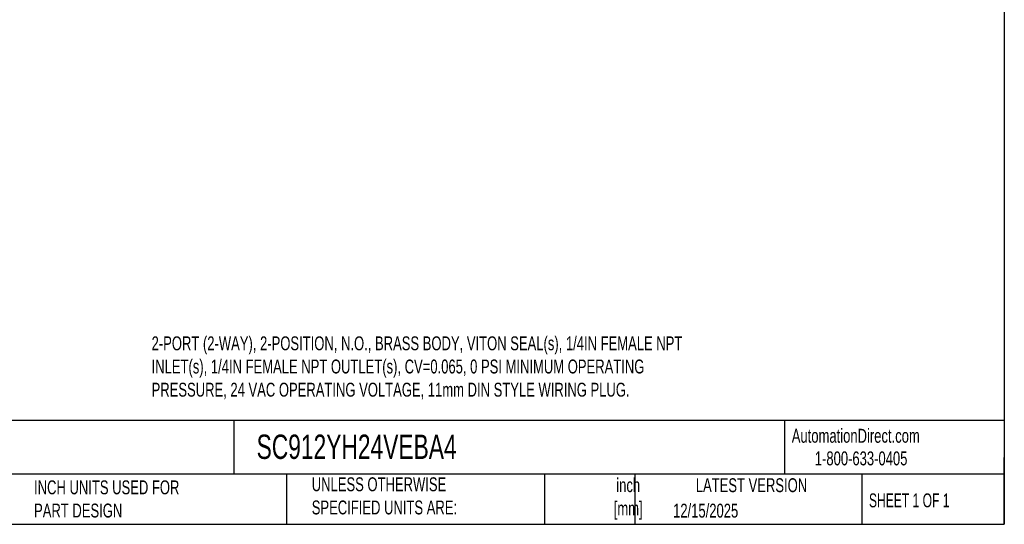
# Model space of a CAD drawing. Header units: inches. Extents: x 0.5 to 21.5, y 0.5 to 16.5.
# Tile 4 of 6: x 9.7 to 21.5, y 0.5 to 6.5. Entities that reach past the tile are written whole.
import ezdxf

# ---------------------------------------------------------------- set-up
doc = ezdxf.new("R2010")
doc.units = ezdxf.units.IN
doc.header["$LTSCALE"] = 2
doc.header["$MEASUREMENT"] = 0
doc.linetypes.add('SLD-Solid', pattern=[0])
doc.layers.add('TEXT', color=140, linetype='SLD-Solid', lineweight=25)
doc.styles.add('SLDTEXTSTYLE0', font='TXT', dxfattribs={"width": 0.7})
doc.styles.add('SLDTEXTSTYLE1', font='TXT', dxfattribs={"width": 0.65})

msp = doc.modelspace()

# ---------------------------------------------------------------- linework, layer by layer
at = {"layer": 'TEXT'}
for p, q in [((21.5, 16.5), (21.5, 0.5)), ((21.5, 1.742), (0.5, 1.742)), ((12.264, 1.742), (12.264, 1.1)), ((18.864, 1.742), (18.864, 1.1)), ((21.5, 0.5), (21.5, 1.3)), ((21.5, 1.1), (0.5, 1.1)), ((12.896, 1.1), (12.896, 0.5)), ((15.986, 1.1), (15.986, 0.5)), ((17.072, 1.1), (17.072, 0.5)), ((19.791, 1.1), (19.791, 0.5)), ((0.5, 0.5), (21.5, 0.5))]:
    msp.add_line(p, q, dxfattribs=at)

# ---------------------------------------------------------------- texts
for s, insert, char_height, attachment_point, style in [('2-PORT (2-WAY), 2-POSITION, N.O., BRASS BODY, VITON SEAL(s), 1/4IN FEMALE NPT ^JINLET(s), 1/4IN FEMALE NPT OUTLET(s), CV=0.065, 0 PSI MINIMUM OPERATING ^JPRESSURE, 24 VAC OPERATING VOLTAGE, 11mm DIN STYLE WIRING PLUG.', (11.277, 2.752), 0.166667, 1, 'SLDTEXTSTYLE0'), ('AutomationDirect.com', (18.952, 1.644), 0.16667, 1, 'SLDTEXTSTYLE0'), ('SC912YH24VEBA4', (12.536, 1.575), 0.29167, 1, 'SLDTEXTSTYLE0'), ('1-800-633-0405', (19.228, 1.373), 0.16667, 1, 'SLDTEXTSTYLE0'), ('UNLESS OTHERWISE ^JSPECIFIED UNITS ARE:', (13.197, 1.063), 0.16667, 1, 'SLDTEXTSTYLE0'), ('inch^J[mm]', (16.991, 1.052), 0.1667, 2, 'SLDTEXTSTYLE0'), ('INCH UNITS USED FOR ^JPART DESIGN', (9.868, 1.026), 0.16667, 1, 'SLDTEXTSTYLE0'), ('LATEST VERSION', (18.469, 1.052), 0.16667, 2, 'SLDTEXTSTYLE0'), ('SHEET 1 OF 1', (19.877, 0.87), 0.16667, 1, 'SLDTEXTSTYLE1'), ('12/15/2025', (17.529, 0.747), 0.1667, 1, 'SLDTEXTSTYLE0')]:
    msp.add_mtext(s, dxfattribs=dict(at, insert=insert, char_height=char_height, attachment_point=attachment_point, style=style))

doc.saveas('drawing.dxf')
